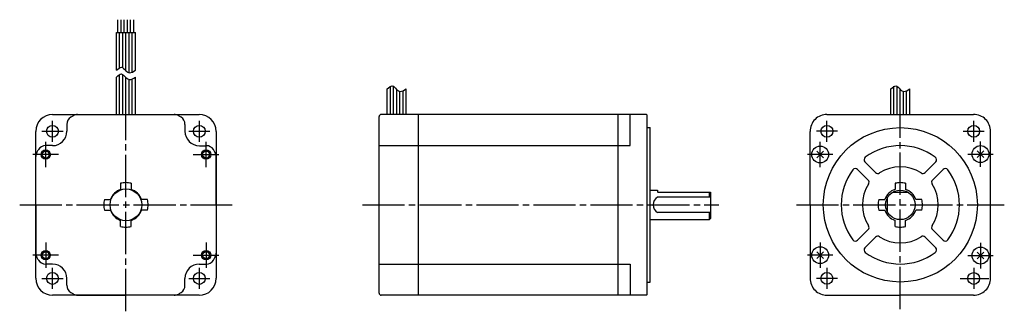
# Model space of a CAD drawing. Extents: x -417 to 49, y -50 to 88.
import ezdxf

# ---------------------------------------------------------------- set-up
doc = ezdxf.new("R2010")
doc.units = 0
doc.header["$MEASUREMENT"] = 0
doc.linetypes.add('CENTER', pattern=[27, 20, -2, 3, -2])
doc.layers.get('0').update_dxf_attribs({"linetype": 'CONTINUOUS'})

# ---------------------------------------------------------------- blocks, each defined once
blk = doc.blocks.new('A$C33317A84')
for p, q in [((-370.75, 81.49), (-370.75, 87.56)), ((-369.25, 81.49), (-369.25, 87.56)), ((-367.75, 81.49), (-367.75, 87.56)), ((-366.25, 81.49), (-366.25, 87.56)), ((-364.75, 81.49), (-364.75, 87.56)), ((-363.25, 81.49), (-363.25, 87.56)), ((-371.5, 81.49), (-362.5, 81.49)), ((-371.5, 63.66), (-371.5, 81.49)), ((-370, 64.87), (-370, 81.49)), ((-368.5, 64.83), (-368.5, 81.49)), ((-367, 63.41), (-367, 81.49)), ((-365.5, 62.52), (-365.5, 81.49)), ((-364, 62.76), (-364, 81.49)), ((-362.5, 63.66), (-362.5, 81.49)), ((-370, 42.75), (-370, 61.68)), ((-368.5, 42.75), (-368.5, 61.64)), ((-371.5, 42.75), (-371.5, 60.47)), ((-367, 42.75), (-367, 60.22)), ((-365.5, 42.75), (-365.5, 59.33)), ((-364, 42.75), (-364, 59.57)), ((-362.5, 42.75), (-362.5, 60.47)), ((-241.68, 42.75), (-241.68, 56.06)), ((-240.18, 42.75), (-240.18, 56.02)), ((-3, 42.75), (-3, 56.06)), ((-1.5, 42.75), (-1.5, 56.02)), ((-243.18, 42.75), (-243.18, 54.85)), ((-238.68, 42.75), (-238.68, 54.6)), ((-237.18, 42.75), (-237.18, 53.71)), ((-235.68, 42.75), (-235.68, 53.95)), ((-234.18, 42.75), (-234.18, 54.85)), ((-4.5, 42.75), (-4.5, 54.85)), ((0, 42.75), (0, 54.6)), ((1.5, 42.75), (1.5, 53.71)), ((3, 42.75), (3, 53.95)), ((4.5, 42.75), (4.5, 54.85)), ((-401.75, 42.75), (-332.25, 42.75)), ((-389.87, 42.75), (-344.13, 42.75)), ((-120.3, 42.75), (-246, 42.75)), ((-228.3, -42.45), (-228.3, 42.75)), ((-133.7, -42.75), (-133.7, 42.75)), ((-128, 28), (-128, 42.75)), ((-120.3, 42.75), (-120, 42.45)), ((-120, -42.45), (-120, 42.45)), ((-34.75, 42.75), (34.75, 42.75)), ((-395, 38.06), (-395, 34.8)), ((-339, 38.06), (-339, 34.79)), ((-247, -41.75), (-247, 41.75)), ((-409.75, -34.75), (-409.75, 34.75)), ((-324.25, 34.75), (-324.25, -34.75)), ((-120, 36.51), (-118.48, 36.51)), ((-118.48, -36.51), (-118.48, 36.51)), ((-42.75, 0), (-42.75, 34.75)), ((42.74, -34.91), (42.75, 34.75)), ((-401.8, 28), (-405.06, 28)), ((-247, 28), (-128, 28)), ((-332.2, 27.99), (-328.93, 27.99)), ((-39.6, 25.39), (-36.41, 22.21)), ((-39.6, 22.21), (-36.41, 25.39)), ((36.41, 25.59), (39.6, 22.4)), ((36.41, 22.4), (39.6, 25.59)), ((-409.75, 0), (-409.75, 22.88)), ((-324.26, -0.01), (-324.25, 22.87)), ((-16.76, 20.29), (-11.73, 15.26)), ((11.73, 15.26), (16.76, 20.29)), ((-20.29, 16.76), (-15.26, 11.73)), ((15.26, 11.73), (20.29, 16.76)), ((-369.5, 10.2), (-369.5, 7.34)), ((-364.5, 10.2), (-364.5, 7.34)), ((-2.5, 10.2), (-2.5, 7.34)), ((2.5, 10.2), (2.5, 7.34)), ((-118.48, 7), (-115, 7)), ((-115, 7), (-115, 6.2)), ((-114.8, 6), (-90, 6)), ((-90.5, 3.57), (-90.5, 6)), ((-90, 6), (-90, -6.5)), ((-3.61, 6), (3.61, 6)), ((-377.2, 2.5), (-374.34, 2.5)), ((-356.8, 2.5), (-359.67, 2.5)), ((-90, 3.57), (-115, 3.57)), ((-10.2, 2.5), (-7.34, 2.5)), ((-6.02, -3.57), (-6.02, 3.57)), ((10.2, 2.5), (7.33, 2.5)), ((-409.75, 0), (-409.75, -22.88)), ((-377.2, -2.5), (-374.34, -2.5)), ((-356.8, -2.5), (-359.67, -2.5)), ((-324.26, -0.01), (-324.26, -22.89)), ((-90, -3.57), (-115, -3.57)), ((-90.5, -7), (-90.5, -3.57)), ((-42.75, 0), (-42.75, -34.75)), ((-10.2, -2.5), (-7.34, -2.5)), ((10.2, -2.5), (7.33, -2.5)), ((-369.5, -10.2), (-369.5, -7.34)), ((-364.5, -10.2), (-364.5, -7.34)), ((-118.48, -7), (-90.5, -7)), ((-90.5, -7), (-90, -6.5)), ((-2.5, -10.2), (-2.5, -7.34)), ((2.5, -10.2), (2.5, -7.34)), ((-20.29, -16.75), (-15.26, -11.73)), ((15.26, -11.73), (20.29, -16.75)), ((-16.76, -20.29), (-11.73, -15.26)), ((11.73, -15.26), (16.76, -20.29)), ((-39.6, -22.21), (-36.41, -25.39)), ((-39.6, -25.39), (-36.41, -22.21)), ((36.41, -22.41), (39.59, -25.59)), ((36.41, -25.59), (39.59, -22.41)), ((-401.8, -28), (-405.06, -28)), ((-332.21, -28.01), (-328.94, -28.01)), ((-247, -28), (-128, -28)), ((-128, -28), (-128, -42.75)), ((-395, -38.07), (-395, -34.8)), ((-339.01, -38.07), (-339.01, -34.81)), ((-120, -36.51), (-118.48, -36.51)), ((-332.25, -42.75), (-401.75, -42.75)), ((-389.88, -42.75), (-367.01, -42.75)), ((-344.13, -42.76), (-367, -42.75)), ((-120.3, -42.75), (-246, -42.75)), ((-120, -42.45), (-120.3, -42.75)), ((-34.75, -42.75), (-0.01, -42.75)), ((34.74, -42.76), (0, -42.75))]:
    blk.add_line(p, q)
at = {"linetype": 'CENTER'}
for p, q in [((0, -49.28), (0, 49.28)), ((-367, -50.34), (-367, 42.75)), ((-401.8, 29.8), (-401.8, 39.8)), ((-332.2, 29.8), (-332.2, 39.8)), ((-406.8, 34.8), (-396.8, 34.8)), ((-337.2, 34.8), (-327.2, 34.8)), ((-405.01, 17.82), (-405.01, 29.85)), ((-328.99, 17.82), (-328.99, 29.85)), ((-38.01, 17.82), (-38.01, 29.85)), ((38, 18.02), (38.01, 30.04)), ((-398.95, 23.8), (-411.05, 23.8)), ((-398.96, 23.8), (-411.05, 23.8)), ((-335.05, 23.8), (-322.95, 23.8)), ((-335.04, 23.8), (-322.95, 23.8)), ((-31.95, 23.8), (-44.05, 23.8)), ((-31.96, 23.8), (-44.05, 23.8)), ((31.95, 24), (44.04, 24)), ((31.96, 24), (44.05, 24)), ((-49.28, 0), (49.28, 0)), ((-417.34, 0), (-316.66, 0)), ((-254.9, 0), (-86.01, 0)), ((-405.01, -17.83), (-405.01, -29.85)), ((-328.99, -17.83), (-328.99, -29.85)), ((-38.01, -17.82), (-38.01, -29.85)), ((38, -18.02), (38, -30.05)), ((-398.96, -23.8), (-411.06, -23.8)), ((-398.95, -23.8), (-411.05, -23.8)), ((-335.05, -23.8), (-322.95, -23.8)), ((-335.04, -23.8), (-322.94, -23.8)), ((-31.96, -23.8), (-44.05, -23.8)), ((-31.95, -23.8), (-44.05, -23.8)), ((31.95, -24), (44.04, -24)), ((-401.8, -39.8), (-401.8, -29.8)), ((-332.2, -39.8), (-332.2, -29.8)), ((-406.8, -34.8), (-396.8, -34.8)), ((-337.2, -34.8), (-327.2, -34.8)), ((28.43, -34.81), (41.96, -34.82))]:
    blk.add_line(p, q, dxfattribs=at)
at = {"linetype": 'CENTER', "ltscale": 0.5}
for p, q in [((-34.8, 29.81), (-34.8, 39.79)), ((34.8, 29.81), (34.8, 39.79)), ((-29.81, 34.8), (-39.79, 34.8)), ((29.81, 34.8), (39.79, 34.8)), ((-34.81, -29.8), (-34.82, -39.77)), ((34.79, -29.83), (34.78, -39.8)), ((-29.83, -34.79), (-39.8, -34.78))]:
    blk.add_line(p, q, dxfattribs=at)
for centre, radius in [((-401.8, 34.8), 2.8), ((-332.2, 34.8), 2.8), ((-34.8, 34.8), 2.8), ((34.8, 34.8), 2.8), ((0, 0), 36.51), ((-405.01, 23.8), 2.2), ((-405.01, 23.8), 1.65), ((-328.99, 23.8), 2.2), ((-328.99, 23.8), 1.65), ((-38.01, 23.8), 4), ((38, 24), 4), ((-367, 0), 7.5), ((0, 0), 7), ((-405.01, -23.8), 2.2), ((-405.01, -23.8), 1.65), ((-328.99, -23.8), 2.2), ((-328.99, -23.8), 1.65), ((-38.01, -23.8), 4), ((38, -24), 4), ((-401.8, -34.8), 2.8), ((-332.2, -34.8), 2.8), ((-34.82, -34.78), 2.8), ((34.78, -34.82), 2.8)]:
    blk.add_circle(centre, radius)
for centre, radius, start, end in [((-401.75, 34.75), 8, 90, 180), ((-332.25, 34.75), 8, 0, 90), ((-246, 41.75), 1, 90, 180), ((-34.75, 34.75), 8, 90, 180.0014), ((34.75, 34.75), 8, 359.989, 90), ((-401.8, 34.8), 6.8, 270, 0), ((-332.2, 34.79), 6.8, 179.9904, 269.9904), ((-405.06, 24), 4, 90, 147.7689), ((0, 0), 28, 53.6816, 126.3184), ((-405.75, 22.88), 4, 149.4416, 180), ((-367, 0), 49, 147.7689, 149.4416), ((-328.94, 23.99), 4, 32.2215, 89.9904), ((-367.01, 0), 49, 30.5488, 32.2215), ((-328.25, 22.87), 4, 359.9904, 30.5488), ((-15.7, 21.35), 1.5, 126.3184, 225.5754), ((15.69, 21.35), 1.5, 315, 53.6816), ((0, 0), 28, 143.6815, 216.3184), ((-21.35, 15.7), 1.5, 45, 143.6815), ((-10.67, 16.32), 1.5, 225.0001, 303.717), ((0, 0), 18, 56.837, 123.1629), ((10.67, 16.32), 1.5, 235.9174, 315), ((21.35, 15.7), 1.5, 36.3184, 134.9999), ((0, 0), 28, 323.6814, 36.3184), ((-367, 0), 10.5, 90, 103.7741), ((-367, 0), 10.5, 76.2259, 90), ((0, 0), 18, 146.837, 213.163), ((-16.32, 10.67), 1.5, 326.8369, 45), ((0, 0), 10.5, 90, 103.7741), ((0, 0), 10.5, 76.2259, 90), ((16.32, 10.67), 1.5, 134.9999, 214.0323), ((0, 0), 18, 326.8369, 33.163), ((-367, 0), 7.75, 108.8191, 161.1809), ((-367, 0), 7.75, 18.8191, 71.1809), ((-114.8, 6.2), 0.2, 180, 270), ((0, 0), 7.75, 108.8191, 161.1809), ((0, 0), 7.75, 18.8191, 71.1809), ((-367, 0), 10.5, 166.2259, 180), ((-367, 0), 10.5, 0, 13.7741), ((-113.2, 0), 4, 116.7455, 243.2545), ((0, 0), 10.5, 166.2259, 180), ((0, 0), 10.5, 180, 193.7741), ((0, 0), 10.5, 0, 13.7741), ((0, 0), 10.5, 346.2259, 0), ((-367, 0), 10.5, 180, 193.7741), ((-367, 0), 7.75, 198.8191, 251.1809), ((-367, 0), 7.75, 288.8191, 341.1809), ((-367, 0), 10.5, 346.2259, 0), ((0, 0), 7.75, 198.8191, 251.1809), ((0, 0), 7.75, 288.8191, 341.1809), ((-367, 0), 10.5, 256.2259, 270), ((-367, 0), 10.5, 270, 283.7741), ((-16.32, -10.67), 1.5, 315, 33.163), ((0, 0), 10.5, 256.2259, 270), ((0, 0), 10.5, 270, 283.7741), ((16.32, -10.67), 1.5, 146.4498, 225), ((-21.35, -15.69), 1.5, 216.3184, 315), ((-10.67, -16.32), 1.5, 56.837, 134.9999), ((0, 0), 18, 236.837, 303.1628), ((10.67, -16.32), 1.5, 45, 123.1629), ((21.35, -15.69), 1.5, 225.0001, 323.8467), ((-405.75, -22.88), 4, 180.0005, 210.5589), ((-328.26, -22.89), 4, 329.4315, 359.9899), ((-15.7, -21.35), 1.5, 134.9999, 233.6816), ((0, 0), 28, 233.6816, 306.3181), ((15.69, -21.35), 1.5, 306.3184, 45), ((-367, 0), 49, 210.5589, 212.2316), ((-405.06, -24), 4, 212.2316, 270.0005), ((-328.94, -24.01), 4, 269.9899, 327.7588), ((-367.01, 0), 49, 327.7588, 329.4315), ((-401.8, -34.8), 6.8, 0.0005, 90.0005), ((-332.21, -34.81), 6.8, 89.9899, 179.9899), ((-401.75, -34.75), 8, 180, 270), ((-332.25, -34.75), 8, 270, 0), ((-34.75, -34.75), 8, 179.9992, 270.0005), ((34.74, -34.76), 8, 269.9899, 359.9913), ((-246, -41.75), 1, 180, 270)]:
    blk.add_arc(centre, radius, start, end)
at = {"ltscale": 0.779656}
for centre, radius, start, end in [((-367, 0), 49, 120.5539, 122.2305), ((-389.87, 38.75), 4, 90, 120.5539), ((-344.13, 38.75), 4, 59.4461, 90), ((-367, 0), 49, 57.7599, 59.4461), ((-391, 38.06), 4, 122.2305, 180), ((-343, 38.06), 4, 359.9904, 57.7599), ((-391, -38.07), 4, 180.0005, 237.77), ((-367, 0), 49, 237.77, 239.4416), ((-367, 0), 49, 300.5488, 302.2204), ((-343.01, -38.07), 4, 302.2204, 359.9899), ((-389.88, -38.75), 4, 239.4416, 270.0005), ((-344.13, -38.76), 4, 269.9899, 300.5488)]:
    blk.add_arc(centre, radius, start, end, dxfattribs=at)
for points in [[(-371.5, 63.66), (-370.68, 64.43), (-369.06, 65.93), (-367.29, 63.47), (-365.02, 61.97), (-363.46, 63.01), (-362.5, 63.66)], [(-371.5, 60.47), (-370.68, 61.24), (-369.06, 62.74), (-367.29, 60.28), (-365.02, 58.78), (-363.46, 59.82), (-362.5, 60.47)], [(-243.18, 54.85), (-242.35, 55.62), (-240.74, 57.12), (-238.97, 54.65), (-236.7, 53.16), (-235.14, 54.2), (-234.18, 54.85)], [(-4.5, 54.85), (-3.68, 55.62), (-2.06, 57.12), (-0.29, 54.65), (1.98, 53.16), (3.54, 54.2), (4.5, 54.85)]]:
    blk.add_open_spline(points, degree=3, knots=[0, 0, 0, 0, 2.792475, 5.458422, 7.369349, 10.454796, 10.454796, 10.454796, 10.454796])

msp = doc.modelspace()

# ---------------------------------------------------------------- block references
msp.add_blockref('A$C33317A84', (0, 0))

doc.saveas('drawing.dxf')
